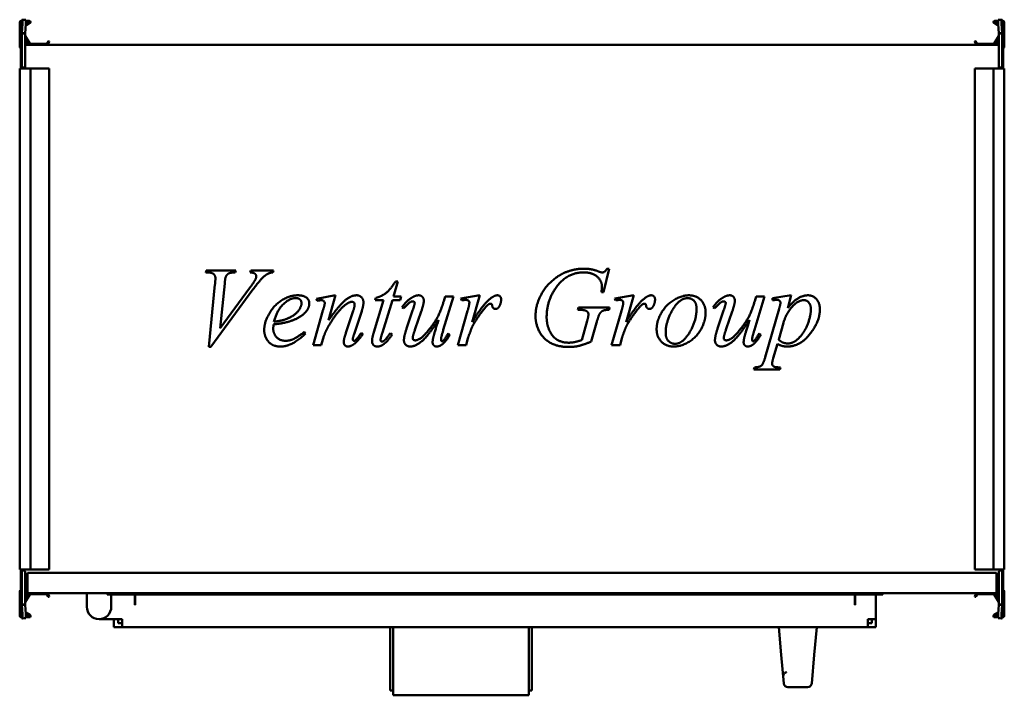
# Model space of a CAD drawing. Header units: millimetres. Extents: x 478 to 1202, y 346 to 842.
import ezdxf

# ---------------------------------------------------------------- set-up
doc = ezdxf.new("R2010")
doc.units = ezdxf.units.MM
doc.header["$LTSCALE"] = 4
doc.layers.add('Widoczne (ISO)', color=7, linetype='Continuous', lineweight=50)

msp = doc.modelspace()

# ---------------------------------------------------------------- linework, layer by layer
at = {"layer": 'Widoczne (ISO)'}
for p, q in [((478.2, 822.46), (478.2, 840.26)), ((479, 828.66), (479, 840.66)), ((479, 840.66), (479.3, 840.66)), ((479.8, 840.66), (479.3, 840.66)), ((479.4, 841.46), (479.8, 841.46)), ((479.8, 832.08), (479.8, 842.16)), ((479.81, 842.24), (480.24, 842.23)), ((480.24, 842.23), (482.73, 842.08)), ((481.42, 842.16), (482.3, 842.16)), ((485.7, 839.59), (482.65, 837.83)), ((482.71, 838.79), (485.3, 840.28)), ((482.8, 841.46), (485.2, 841.46)), ((485.2, 840.66), (482.8, 840.66)), ((1194.3, 839.59), (1197.35, 837.83)), ((1197.29, 838.79), (1194.7, 840.28)), ((1197.2, 841.46), (1194.8, 841.46)), ((1194.8, 840.66), (1197.2, 840.66)), ((1199.76, 842.23), (1197.27, 842.08)), ((1197.7, 842.16), (1198.58, 842.16)), ((1199.76, 842.23), (1200.19, 842.24)), ((1200.2, 842.16), (1200.2, 832.08)), ((1200.6, 841.46), (1200.2, 841.46)), ((1200.7, 840.66), (1200.2, 840.66)), ((1201, 840.66), (1200.7, 840.66)), ((1201, 840.66), (1201, 828.66)), ((1201.8, 822.46), (1201.8, 840.26)), ((480.24, 839.23), (479.81, 832.32)), ((479.81, 832.32), (481.2, 832.23)), ((481.2, 832.23), (482.3, 832.16)), ((482.3, 832.16), (482.73, 839.08)), ((1197.27, 839.08), (1197.7, 832.16)), ((1197.7, 832.16), (1198.8, 832.23)), ((1198.8, 832.23), (1200.19, 832.32)), ((1200.19, 832.32), (1199.76, 839.23)), ((479, 828.16), (479, 828.66)), ((479, 825.1), (479, 828.16)), ((479, 828.16), (479.3, 828.16)), ((479.06, 825.08), (479, 825.1)), ((479.06, 825.04), (479.06, 825.05)), ((479.72, 827.92), (479.8, 828.15)), ((479.8, 832.08), (479.8, 807.86)), ((481.2, 832.08), (479.8, 832.08)), ((482.3, 832.08), (481.2, 832.08)), ((482.3, 807.87), (482.3, 832.08)), ((484.9, 824.26), (482.3, 828.76)), ((482.3, 825.66), (483.4, 825.66)), ((482.33, 830.32), (485.59, 824.66)), ((498.24, 824.66), (499.18, 826.28)), ((499.87, 825.88), (498.93, 824.26)), ((499.45, 826.36), (499.8, 826.16)), ((1180.13, 825.88), (1181.07, 824.26)), ((1180.55, 826.36), (1180.2, 826.16)), ((1181.76, 824.66), (1180.82, 826.28)), ((1197.67, 830.32), (1194.41, 824.66)), ((1195.1, 824.26), (1197.7, 828.76)), ((1197.7, 825.66), (1196.6, 825.66)), ((1198.8, 832.08), (1197.7, 832.08)), ((1197.7, 832.08), (1197.7, 807.87)), ((1200.2, 832.08), (1198.8, 832.08)), ((1200.2, 807.86), (1200.2, 832.08)), ((1200.28, 827.92), (1200.2, 828.15)), ((1201, 828.16), (1200.7, 828.16)), ((1201, 825.1), (1200.94, 825.08)), ((1200.94, 825.05), (1200.94, 825.04)), ((1201, 828.66), (1201, 828.16)), ((1201, 828.16), (1201, 825.1)), ((479, 823.86), (479, 823.76)), ((479.07, 823.76), (479, 823.76)), ((479, 823.76), (479, 820.76)), ((479, 807.66), (479, 820.76)), ((479.06, 807.86), (479.06, 820.66)), ((483.4, 824.06), (482.3, 824.06)), ((1197.7, 823.76), (482.3, 823.76)), ((485.77, 824.56), (498.06, 824.56)), ((1194.23, 824.56), (1181.94, 824.56)), ((1196.6, 824.06), (1197.7, 824.06)), ((1200.29, 824.06), (1200.29, 824.06)), ((1201, 823.76), (1200.93, 823.76)), ((1200.94, 820.66), (1200.94, 807.86)), ((1201, 823.86), (1201, 823.76)), ((1201, 820.76), (1201, 823.76)), ((1201, 820.76), (1201, 807.66)), ((478.2, 806.26), (479.4, 806.26)), ((478.2, 806.26), (478.2, 438.26)), ((479, 807.16), (479, 807.66)), ((479, 807.66), (479.3, 807.66)), ((479, 807.16), (479, 806.26)), ((479, 807.16), (479.3, 807.16)), ((479.8, 807.66), (479.3, 807.66)), ((485.2, 806.26), (479.4, 806.26)), ((479.8, 807.16), (479.8, 807.86)), ((479.8, 807.16), (481.5, 807.16)), ((481.5, 807.17), (481.5, 807.16)), ((481.5, 807.17), (481.6, 807.17)), ((481.5, 806.26), (481.5, 807.16)), ((485.2, 806.26), (486.2, 806.26)), ((497.78, 806.26), (486.2, 806.26)), ((486.2, 806.26), (486.2, 438.26)), ((497.95, 806.26), (497.78, 806.26)), ((499.18, 806.26), (497.95, 806.26)), ((499.18, 806.26), (499.45, 806.26)), ((499.8, 806.26), (499.45, 806.26)), ((499.8, 806.26), (499.9, 806.26)), ((499.9, 806.26), (499.9, 438.26)), ((1180.1, 806.26), (1180.2, 806.26)), ((1180.1, 438.26), (1180.1, 806.26)), ((1180.55, 806.26), (1180.2, 806.26)), ((1180.55, 806.26), (1180.82, 806.26)), ((1182.05, 806.26), (1180.82, 806.26)), ((1182.22, 806.26), (1182.05, 806.26)), ((1193.8, 806.26), (1182.22, 806.26)), ((1193.8, 806.26), (1194.8, 806.26)), ((1193.8, 438.26), (1193.8, 806.26)), ((1200.6, 806.26), (1194.8, 806.26)), ((1198.4, 807.17), (1198.5, 807.17)), ((1198.5, 807.16), (1198.5, 807.17)), ((1198.5, 807.16), (1198.5, 806.26)), ((1198.5, 807.16), (1200.2, 807.16)), ((1200.2, 807.86), (1200.2, 807.16)), ((1200.7, 807.66), (1200.2, 807.66)), ((1200.6, 806.26), (1201.8, 806.26)), ((1201, 807.66), (1200.7, 807.66)), ((1201, 807.16), (1200.7, 807.16)), ((1201, 807.66), (1201, 807.16)), ((1201, 806.26), (1201, 807.16)), ((1201.8, 438.26), (1201.8, 806.26)), ((911.29, 659.26), (907.2, 641.92)), ((909.81, 659.26), (911.29, 659.26)), ((614.94, 656.52), (615.35, 658)), ((616.43, 656.52), (614.94, 656.52)), ((615.35, 658), (637.1, 658)), ((637.1, 658), (636.65, 656.52)), ((647.66, 656.52), (648.15, 658)), ((648.15, 658), (664.64, 658)), ((664.64, 658), (664.24, 656.52)), ((617.19, 601.74), (621.73, 647.53)), ((628.87, 648.34), (625.59, 615.54)), ((625.59, 615.54), (647.07, 644.84)), ((756.22, 649.82), (752.94, 638.77)), ((754.42, 649.82), (756.22, 649.82)), ((649.63, 643.85), (618.67, 601.74)), ((696.41, 637.2), (710.39, 639.71)), ((696.77, 635.71), (696.41, 637.2)), ((710.39, 639.71), (705.13, 621.43)), ((739.41, 636.16), (739.82, 637.78)), ((752.94, 638.77), (758.56, 638.77)), ((758.56, 638.77), (757.88, 636.16)), ((796.93, 638.77), (789.52, 614.24)), ((789.83, 635.4), (790.77, 638.77)), ((790.77, 638.77), (796.93, 638.77)), ((802.5, 637.47), (816.39, 639.71)), ((803.04, 635.98), (802.5, 637.47)), ((816.39, 639.71), (810.73, 619.99)), ((907.2, 641.92), (905.72, 641.92)), ((915.6, 637.47), (929.49, 639.71)), ((916.14, 635.98), (915.6, 637.47)), ((929.49, 639.71), (923.83, 619.99)), ((1025.51, 638.77), (1018.1, 614.24)), ((1018.41, 635.4), (1019.36, 638.77)), ((1019.36, 638.77), (1025.51, 638.77)), ((1031.44, 637.65), (1045.28, 639.71)), ((1031.44, 636.07), (1031.44, 637.65)), ((1045.28, 639.71), (1042.59, 630.37)), ((698.25, 635.94), (696.77, 635.71)), ((738.52, 612.71), (745.61, 636.16)), ((745.61, 636.16), (739.41, 636.16)), ((752.13, 636.16), (744.76, 612.3)), ((757.88, 636.16), (752.13, 636.16)), ((760.53, 630.14), (759.27, 631.04)), ((888.46, 629.06), (888.91, 630.64)), ((888.91, 630.64), (911.74, 630.64)), ((911.74, 630.64), (911.33, 629.06)), ((989.12, 630.14), (987.86, 631.04)), ((1026.1, 594.33), (1036.34, 629.87)), ((693.76, 603), (701.08, 628.44)), ((717.94, 612.08), (723.33, 628.39)), ((729.53, 627.99), (723.91, 611.05)), ((762.73, 615.94), (766.96, 628.48)), ((773.29, 627.9), (768.85, 614.96)), ((800.12, 603), (807.35, 628.21)), ((889.59, 629.06), (888.46, 629.06)), ((913.22, 603), (920.46, 628.21)), ((991.32, 615.94), (995.54, 628.48)), ((1001.88, 627.9), (997.43, 614.96)), ((891.29, 606.82), (895.29, 620.98)), ((902.12, 619.58), (898.08, 605.7)), ((1039.44, 619.4), (1035.98, 607.27)), ((687.38, 612.75), (688.19, 611.58)), ((701.8, 609.7), (699.83, 603)), ((729.03, 611.85), (730.29, 611.09)), ((750.65, 611.99), (752, 611)), ((792.98, 611.54), (794.19, 610.6)), ((807.62, 608.12), (806.32, 603)), ((920.73, 608.12), (919.42, 603)), ((1021.56, 611.54), (1022.77, 610.6)), ((618.67, 601.74), (617.19, 601.74)), ((699.83, 603), (693.76, 603)), ((806.32, 603), (800.12, 603)), ((919.42, 603), (913.22, 603)), ((1035.04, 604.04), (1032.03, 593.57)), ((1017.83, 585.25), (1018.23, 586.74)), ((1037.33, 586.74), (1036.93, 585.25)), ((1036.93, 585.25), (1017.83, 585.25)), ((479.4, 438.26), (478.2, 438.26)), ((479, 438.26), (479, 437.36)), ((479, 436.86), (479, 437.36)), ((479, 437.36), (479.3, 437.36)), ((479, 423.76), (479, 436.86)), ((479, 436.86), (479.3, 436.86)), ((479.06, 423.86), (479.06, 436.66)), ((479.3, 436.86), (479.8, 436.86)), ((479.4, 438.26), (485.2, 438.26)), ((479.8, 436.66), (479.8, 437.36)), ((481.5, 437.36), (479.8, 437.36)), ((479.8, 436.66), (479.8, 412.43)), ((481.5, 437.36), (481.5, 438.26)), ((481.5, 437.36), (481.5, 437.35)), ((481.6, 437.35), (481.5, 437.35)), ((482.3, 412.43), (482.3, 436.65)), ((484, 435.76), (1196, 435.76)), ((484, 435.76), (484, 420.76)), ((486.2, 438.26), (485.2, 438.26)), ((486.2, 438.26), (497.78, 438.26)), ((497.78, 438.26), (497.95, 438.26)), ((497.95, 438.26), (499.18, 438.26)), ((499.45, 438.26), (499.18, 438.26)), ((499.45, 438.26), (499.8, 438.26)), ((499.9, 438.26), (499.8, 438.26)), ((1180.2, 438.26), (1180.1, 438.26)), ((1180.2, 438.26), (1180.55, 438.26)), ((1180.82, 438.26), (1180.55, 438.26)), ((1180.82, 438.26), (1182.05, 438.26)), ((1182.05, 438.26), (1182.22, 438.26)), ((1182.22, 438.26), (1193.8, 438.26)), ((1194.8, 438.26), (1193.8, 438.26)), ((1194.8, 438.26), (1200.6, 438.26)), ((1196, 420.76), (1196, 435.76)), ((1197.7, 436.65), (1197.7, 412.43)), ((1198.5, 437.35), (1198.4, 437.35)), ((1198.5, 438.26), (1198.5, 437.36)), ((1198.5, 437.35), (1198.5, 437.36)), ((1200.2, 437.36), (1198.5, 437.36)), ((1200.2, 437.36), (1200.2, 436.66)), ((1200.2, 436.86), (1200.7, 436.86)), ((1200.2, 412.43), (1200.2, 436.66)), ((1201.8, 438.26), (1200.6, 438.26)), ((1201, 437.36), (1200.7, 437.36)), ((1201, 436.86), (1200.7, 436.86)), ((1200.94, 436.66), (1200.94, 423.86)), ((1201, 437.36), (1201, 438.26)), ((1201, 437.36), (1201, 436.86)), ((1201, 436.86), (1201, 423.76)), ((478.2, 422.06), (478.2, 404.26)), ((479.06, 423.76), (479, 423.76)), ((479, 422.26), (479.07, 422.26)), ((479, 422.26), (479, 420.76)), ((479.07, 420.76), (479, 420.76)), ((479, 420.66), (479, 420.76)), ((479.71, 420.76), (479.71, 420.76)), ((479.71, 420.46), (479.71, 420.46)), ((484, 423.76), (482.3, 423.76)), ((484, 423.06), (482.3, 423.06)), ((482.3, 422.26), (484, 422.26)), ((484, 420.76), (482.3, 420.76)), ((483.4, 420.46), (482.3, 420.46)), ((484.9, 420.26), (482.3, 415.75)), ((482.33, 414.2), (485.59, 419.86)), ((484, 420.76), (1196, 420.76)), ((485.77, 419.96), (498.06, 419.96)), ((498.24, 419.86), (499.18, 418.23)), ((499.87, 418.63), (498.93, 420.26)), ((527.5, 419.26), (527.5, 420.76)), ((542.5, 420.76), (542.5, 419.76)), ((542.5, 419.76), (1112.5, 419.76)), ((545.5, 419.76), (545.5, 419.26)), ((562.7, 412.26), (562.7, 419.76)), ((563, 413.76), (563, 419.76)), ((1092, 419.76), (1092, 413.76)), ((1092.3, 419.76), (1092.3, 412.26)), ((1107.5, 401.76), (1107.5, 419.76)), ((1112.5, 420.76), (1112.5, 419.76)), ((1180.13, 418.63), (1181.07, 420.26)), ((1181.76, 419.86), (1180.82, 418.23)), ((1194.23, 419.96), (1181.94, 419.96)), ((1197.67, 414.2), (1194.41, 419.86)), ((1195.1, 420.26), (1197.7, 415.75)), ((1197.7, 423.76), (1196, 423.76)), ((1196, 423.06), (1197.7, 423.06)), ((1196, 422.26), (1197.7, 422.26)), ((1197.7, 420.76), (1196, 420.76)), ((1196.6, 420.46), (1197.7, 420.46)), ((1200.28, 422.26), (1200.28, 422.26)), ((1200.93, 422.26), (1201, 422.26)), ((1201, 420.76), (1200.93, 420.76)), ((1201, 423.76), (1200.94, 423.76)), ((1201, 420.76), (1201, 422.26)), ((1201, 420.66), (1201, 420.76)), ((1201.8, 422.06), (1201.8, 404.26)), ((479, 419.42), (479.06, 419.44)), ((479, 416.36), (479, 419.42)), ((479, 415.86), (479, 416.36)), ((479, 416.36), (479.3, 416.36)), ((479, 403.86), (479, 415.86)), ((479.06, 419.47), (479.06, 419.47)), ((479.72, 416.59), (479.8, 416.37)), ((482.3, 418.86), (483.4, 418.86)), ((499.45, 418.16), (499.8, 418.36)), ((527.5, 410.76), (527.5, 419.26)), ((545.5, 419.26), (545.5, 410.76)), ((563, 413.76), (563, 412.26)), ((1092, 412.26), (1092, 413.76)), ((1180.55, 418.16), (1180.2, 418.36)), ((1197.7, 418.86), (1196.6, 418.86)), ((1200.28, 416.59), (1200.2, 416.37)), ((1201, 416.36), (1200.7, 416.36)), ((1200.94, 419.47), (1200.94, 419.47)), ((1200.94, 419.44), (1201, 419.42)), ((1201, 419.42), (1201, 416.36)), ((1201, 416.36), (1201, 415.86)), ((1201, 415.86), (1201, 403.86)), ((479.8, 402.36), (479.8, 412.43)), ((479.8, 412.43), (481.2, 412.43)), ((481.2, 412.28), (479.81, 412.2)), ((479.81, 412.2), (480.24, 405.28)), ((481.2, 412.43), (482.3, 412.43)), ((482.3, 412.35), (481.2, 412.28)), ((482.73, 405.44), (482.3, 412.35)), ((485.7, 404.92), (482.65, 406.68)), ((482.71, 405.73), (485.3, 404.23)), ((563, 412.26), (562.7, 412.26)), ((1092.3, 412.26), (1092, 412.26)), ((1194.3, 404.92), (1197.35, 406.68)), ((1197.29, 405.73), (1194.7, 404.23)), ((1197.7, 412.35), (1197.27, 405.44)), ((1197.7, 412.43), (1198.8, 412.43)), ((1198.8, 412.28), (1197.7, 412.35)), ((1198.8, 412.43), (1200.2, 412.43)), ((1200.19, 412.2), (1198.8, 412.28)), ((1199.76, 405.28), (1200.19, 412.2)), ((1200.2, 412.43), (1200.2, 402.36)), ((479, 403.86), (479.3, 403.86)), ((479.3, 403.86), (479.8, 403.86)), ((479.4, 403.06), (479.8, 403.06)), ((480.24, 402.28), (479.81, 402.27)), ((480.24, 402.28), (482.73, 402.44)), ((482.3, 402.36), (481.42, 402.36)), ((485.2, 403.86), (482.8, 403.86)), ((482.8, 403.06), (485.2, 403.06)), ((553.5, 401.76), (536.5, 401.76)), ((547.5, 395.76), (547.5, 401.76)), ((550.5, 401.76), (550.5, 398.76)), ((553.5, 398.76), (550.5, 398.76)), ((553.5, 401.76), (553.5, 395.76)), ((1101.5, 395.76), (1101.5, 401.76)), ((1101.5, 401.76), (1107.5, 401.76)), ((1101.5, 398.76), (1104.5, 398.76)), ((1104.5, 398.76), (1104.5, 401.76)), ((1107.5, 401.76), (1107.5, 395.76)), ((1194.8, 403.86), (1197.2, 403.86)), ((1197.2, 403.06), (1194.8, 403.06)), ((1199.76, 402.28), (1197.27, 402.44)), ((1198.58, 402.36), (1197.7, 402.36)), ((1200.19, 402.27), (1199.76, 402.28)), ((1200.2, 403.86), (1200.7, 403.86)), ((1200.6, 403.06), (1200.2, 403.06)), ((1201, 403.86), (1200.7, 403.86)), ((553.5, 395.76), (547.5, 395.76)), ((553.5, 395.76), (1101.5, 395.76)), ((750.5, 349.26), (750.5, 395.76)), ((752.7, 395.76), (752.7, 345.76)), ((852.3, 395.76), (852.3, 345.76)), ((854.5, 349.26), (854.5, 395.76)), ((1036, 395.76), (1037.84, 375.55)), ((1062.16, 375.55), (1064, 395.76)), ((1101.5, 395.76), (1107.5, 395.76)), ((1039.75, 354.49), (1037.84, 375.55)), ((1062.16, 375.55), (1060.25, 354.49)), ((1039.3, 359.49), (1039.2, 360.61)), ((750.5, 349.26), (752.7, 349.26)), ((852.3, 349.26), (854.5, 349.26)), ((1057.26, 351.76), (1042.74, 351.76)), ((752.7, 345.76), (852.3, 345.76))]:
    msp.add_line(p, q, dxfattribs=at)
for centre, radius, start, end in [((479.4, 840.26), 1.2, 90, 180), ((485.2, 840.46), 1, 300, 90), ((485.2, 840.46), 0.2, 300, 90), ((1194.8, 840.46), 1, 90, 240), ((1194.8, 840.46), 0.2, 90, 240), ((1200.6, 840.26), 1.2, 0, 90), ((491, 823.82), 12, 160, 174.13746), ((479.3, 828.66), 0.5, 270, 0), ((482.5, 830.42), 0.2, 180, 210), ((483.4, 824.86), 0.8, 270, 90), ((499.35, 826.18), 0.2, 60, 150), ((499.7, 825.98), 0.2, 330, 60), ((1180.3, 825.98), 0.2, 120, 210), ((1180.65, 826.18), 0.2, 30, 120), ((1196.6, 824.86), 0.8, 90, 270), ((1197.5, 830.42), 0.2, 330, 0), ((1200.7, 828.66), 0.5, 180, 270), ((1189, 823.82), 12, 5.86254, 20), ((479.2, 822.46), 1, 180, 258.46304), ((479.2, 823.86), 0.2, 128.82923, 180), ((485.77, 824.76), 1, 210, 270), ((485.77, 824.76), 0.2, 210, 270), ((498.06, 824.76), 0.2, 270, 330), ((498.06, 824.76), 1, 270, 330), ((1181.94, 824.76), 1, 210, 270), ((1181.94, 824.76), 0.2, 210, 270), ((1194.23, 824.76), 0.2, 270, 330), ((1194.23, 824.76), 1, 270, 330), ((1200.8, 823.86), 0.2, 0, 51.14452), ((1200.8, 822.46), 1, 281.53696, 0), ((479.3, 807.66), 0.5, 270, 0), ((481.6, 807.87), 0.7, 359.18146, 0), ((1198.4, 807.87), 0.7, 180, 180.81854), ((1200.7, 807.66), 0.5, 180, 270), ((479.3, 436.86), 0.5, 0, 90), ((481.6, 436.65), 0.7, 0, 0.81854), ((1198.4, 436.65), 0.7, 179.18146, 180), ((1200.7, 436.86), 0.5, 90, 180), ((479.2, 422.06), 1, 97.86944, 180), ((479.2, 420.66), 0.2, 180, 231.14452), ((483.4, 419.66), 0.8, 270, 90), ((485.77, 419.76), 1, 90, 150), ((485.77, 419.76), 0.2, 90, 150), ((498.06, 419.76), 1, 30, 90), ((498.06, 419.76), 0.2, 30, 90), ((1181.94, 419.76), 1, 90, 150), ((1181.94, 419.76), 0.2, 90, 150), ((1194.23, 419.76), 1, 30, 90), ((1194.23, 419.76), 0.2, 30, 90), ((1196.6, 419.66), 0.8, 90, 270), ((1200.8, 420.66), 0.2, 308.82923, 0), ((1200.8, 422.06), 1, 0, 82.13121), ((491, 420.69), 12, 185.86254, 200), ((479.3, 415.86), 0.5, 0, 90), ((482.5, 414.1), 0.2, 150, 180), ((499.35, 418.33), 0.2, 210, 300), ((499.7, 418.53), 0.2, 300, 30), ((1180.3, 418.53), 0.2, 150, 240), ((1180.65, 418.33), 0.2, 240, 330), ((1197.5, 414.1), 0.2, 0, 30), ((1200.7, 415.86), 0.5, 90, 180), ((1189, 420.69), 12, 340, 354.13746), ((536.5, 410.76), 9, 180, 0), ((479.4, 404.26), 1.2, 180, 270), ((485.2, 404.06), 1, 270, 60), ((485.2, 404.06), 0.2, 270, 60), ((1194.8, 404.06), 1, 120, 270), ((1194.8, 404.06), 0.2, 120, 270), ((1200.6, 404.26), 1.2, 270, 0), ((1042.74, 354.76), 3, 185.19443, 270), ((1057.26, 354.76), 3, 270, 354.80557)]:
    msp.add_arc(centre, radius, start, end, dxfattribs=at)
for centre, major_axis, start_param, end_param in [((480.05, 839.24), (0.19, 2.99), 4.714295, 6.285092), ((482.54, 839.08), (0.19, 2.99), 4.714295, 6.283185), ((1197.46, 839.08), (-0.19, 2.99), 0, 1.56889), ((1199.95, 839.24), (-0.19, 2.99), 6.281279, 7.852075), ((480.05, 405.28), (0.19, -2.99), 6.281279, 7.852075), ((482.54, 405.43), (0.19, -2.99), 0, 1.56889), ((1197.46, 405.43), (-0.19, -2.99), 4.714295, 6.283185), ((1199.95, 405.28), (-0.19, -2.99), 4.714295, 6.285092)]:
    msp.add_ellipse(centre, major_axis=major_axis, ratio=0.061628, start_param=start_param, end_param=end_param, dxfattribs=at)
for points, knots in [([(479.81, 842.24), (479.81, 842.23), (479.8, 842.21), (479.8, 842.19), (479.8, 842.17), (479.8, 842.16)], [0, 0, 0, 0, 0.01249515, 0.01249515, 0.0249903, 0.0249903, 0.0249903, 0.0249903]), ([(482.3, 842.16), (482.3, 842.15), (482.3, 842.15), (482.3, 842.15), (482.3, 842.14), (482.3, 842.14), (482.3, 842.14), (482.3, 842.13), (482.3, 842.13), (482.3, 842.13), (482.3, 842.12), (482.3, 842.12), (482.3, 842.12), (482.3, 842.11), (482.3, 842.11), (482.3, 842.11), (482.3, 842.11), (482.3, 842.1), (482.3, 842.1)], [0, 0, 0, 0, 0.001501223, 0.001501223, 0.001501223, 0.00300249, 0.00300249, 0.00300249, 0.004503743, 0.004503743, 0.004503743, 0.006004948, 0.006004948, 0.006004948, 0.007506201, 0.007506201, 0.007506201, 0.00845921, 0.00845921, 0.00845921, 0.00845921]), ([(1197.7, 842.1), (1197.7, 842.1), (1197.7, 842.11), (1197.7, 842.11), (1197.7, 842.11), (1197.7, 842.11), (1197.7, 842.12), (1197.7, 842.12), (1197.7, 842.12), (1197.7, 842.13), (1197.7, 842.13), (1197.7, 842.13), (1197.7, 842.14), (1197.7, 842.14), (1197.7, 842.14), (1197.7, 842.15), (1197.7, 842.15), (1197.7, 842.15), (1197.7, 842.16)], [0.002049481, 0.002049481, 0.002049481, 0.002049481, 0.00300249, 0.00300249, 0.00300249, 0.004503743, 0.004503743, 0.004503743, 0.006004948, 0.006004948, 0.006004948, 0.007506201, 0.007506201, 0.007506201, 0.009007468, 0.009007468, 0.009007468, 0.010508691, 0.010508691, 0.010508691, 0.010508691]), ([(1200.2, 842.16), (1200.2, 842.17), (1200.2, 842.19), (1200.2, 842.21), (1200.19, 842.23), (1200.19, 842.24)], [0, 0, 0, 0, 0.01249515, 0.01249515, 0.0249903, 0.0249903, 0.0249903, 0.0249903]), ([(479.8, 832.08), (479.8, 832.12), (479.8, 832.16), (479.8, 832.24), (479.81, 832.28), (479.81, 832.32)], [0, 0, 0, 0, 0.01249515, 0.01249515, 0.0249903, 0.0249903, 0.0249903, 0.0249903]), ([(482.3, 832.16), (482.3, 832.16), (482.3, 832.16), (482.3, 832.15), (482.3, 832.15), (482.3, 832.14), (482.3, 832.14), (482.3, 832.14), (482.3, 832.13), (482.3, 832.13), (482.3, 832.12), (482.3, 832.12), (482.3, 832.12), (482.3, 832.11), (482.3, 832.11), (482.3, 832.11), (482.3, 832.1), (482.3, 832.1), (482.3, 832.09), (482.3, 832.09), (482.3, 832.09), (482.3, 832.08)], [0, 0, 0, 0, 0.00150122, 0.00150122, 0.00150122, 0.00300249, 0.00300249, 0.00300249, 0.00450374, 0.00450374, 0.00450374, 0.00600495, 0.00600495, 0.00600495, 0.0075062, 0.0075062, 0.0075062, 0.00900747, 0.00900747, 0.00900747, 0.01050869, 0.01050869, 0.01050869, 0.01050869]), ([(1197.7, 832.08), (1197.7, 832.09), (1197.7, 832.09), (1197.7, 832.09), (1197.7, 832.1), (1197.7, 832.1), (1197.7, 832.11), (1197.7, 832.11), (1197.7, 832.11), (1197.7, 832.12), (1197.7, 832.12), (1197.7, 832.12), (1197.7, 832.13), (1197.7, 832.13), (1197.7, 832.14), (1197.7, 832.14), (1197.7, 832.14), (1197.7, 832.15), (1197.7, 832.15), (1197.7, 832.16), (1197.7, 832.16), (1197.7, 832.16)], [0, 0, 0, 0, 0.00150122, 0.00150122, 0.00150122, 0.00300249, 0.00300249, 0.00300249, 0.00450374, 0.00450374, 0.00450374, 0.00600495, 0.00600495, 0.00600495, 0.0075062, 0.0075062, 0.0075062, 0.00900747, 0.00900747, 0.00900747, 0.01050869, 0.01050869, 0.01050869, 0.01050869]), ([(1200.19, 832.32), (1200.19, 832.28), (1200.2, 832.24), (1200.2, 832.16), (1200.2, 832.12), (1200.2, 832.08)], [0, 0, 0, 0, 0.01249515, 0.01249515, 0.0249903, 0.0249903, 0.0249903, 0.0249903]), ([(479.06, 825.04), (479.06, 825.04), (479.06, 825.04), (479.06, 825.04), (479.06, 825.04), (479.06, 825.04)], [0.00000127, 0.00000127, 0.00000127, 0.00000127, 0.0077936, 0.0077936, 0.01558592, 0.01558592, 0.01558592, 0.01558592]), ([(479.06, 825.04), (479.07, 825.02), (479.07, 824.92), (479.07, 824.54), (479.07, 824.26), (479.07, 823.55), (479.07, 823.13), (479.07, 822.24), (479.07, 821.78), (479.06, 821.31)], [0.0000002, 0.0000002, 0.0000002, 0.0000002, 0.138614, 0.138614, 0.2902546, 0.2902546, 0.4411619, 0.4411619, 0.5810662, 0.5810662, 0.5810662, 0.5810662]), ([(1200.94, 821.31), (1200.93, 821.77), (1200.93, 822.23), (1200.93, 823.12), (1200.93, 823.54), (1200.93, 824.26), (1200.93, 824.54), (1200.93, 824.92), (1200.93, 825.02), (1200.94, 825.04)], [0.0000002, 0.0000002, 0.0000002, 0.0000002, 0.138614, 0.138614, 0.2902546, 0.2902546, 0.4411619, 0.4411619, 0.5810662, 0.5810662, 0.5810662, 0.5810662]), ([(1200.94, 825.04), (1200.94, 825.04), (1200.94, 825.04), (1200.94, 825.04), (1200.94, 825.04), (1200.94, 825.04)], [-0.01558465, -0.01558465, -0.01558465, -0.01558465, -0.00779233, -0.00779233, 0, 0, 0, 0]), ([(479.06, 821.16), (479.06, 821.18), (479.06, 821.21), (479.06, 821.26), (479.06, 821.29), (479.06, 821.31)], [-0.01558465, -0.01558465, -0.01558465, -0.01558465, -0.00779233, -0.00779233, 0, 0, 0, 0]), ([(479.06, 820.66), (479.06, 820.74), (479.06, 820.82), (479.06, 820.99), (479.06, 821.07), (479.06, 821.16)], [0, 0, 0, 0, 0.02497584, 0.02497584, 0.04995141, 0.04995141, 0.04995141, 0.04995141]), ([(1200.94, 821.16), (1200.94, 821.18), (1200.94, 821.21), (1200.94, 821.26), (1200.94, 821.29), (1200.94, 821.31)], [0.00000127, 0.00000127, 0.00000127, 0.00000127, 0.0077936, 0.0077936, 0.01558592, 0.01558592, 0.01558592, 0.01558592]), ([(1200.94, 821.16), (1200.94, 821.07), (1200.94, 820.99), (1200.94, 820.82), (1200.94, 820.74), (1200.94, 820.66)], [0.00000127, 0.00000127, 0.00000127, 0.00000127, 0.02497637, 0.02497637, 0.04995171, 0.04995171, 0.04995171, 0.04995171]), ([(481.6, 807.17), (481.62, 807.17), (481.63, 807.17), (481.66, 807.17), (481.67, 807.17), (481.71, 807.17), (481.73, 807.18), (481.8, 807.19), (481.85, 807.21), (481.98, 807.27), (482.08, 807.34), (482.2, 807.49), (482.24, 807.57), (482.28, 807.69), (482.29, 807.74), (482.3, 807.81), (482.3, 807.83), (482.3, 807.86)], [0.5164602, 0.5164602, 0.5164602, 0.5164602, 0.521665, 0.521665, 0.5268699, 0.5268699, 0.5372796, 0.5372796, 0.558099, 0.558099, 0.5997379, 0.5997379, 0.6260553, 0.6260553, 0.6392139, 0.6392139, 0.6464865, 0.6464865, 0.6464865, 0.6464865]), ([(1197.7, 807.86), (1197.7, 807.83), (1197.7, 807.81), (1197.71, 807.74), (1197.72, 807.69), (1197.76, 807.57), (1197.8, 807.49), (1197.92, 807.34), (1198.02, 807.27), (1198.15, 807.21), (1198.2, 807.19), (1198.27, 807.18), (1198.29, 807.17), (1198.33, 807.17), (1198.34, 807.17), (1198.37, 807.17), (1198.38, 807.17), (1198.4, 807.17)], [0.902894, 0.902894, 0.902894, 0.902894, 0.9101665, 0.9101665, 0.9233252, 0.9233252, 0.9496425, 0.9496425, 0.9912814, 0.9912814, 1.0121009, 1.0121009, 1.0225106, 1.0225106, 1.0277154, 1.0277154, 1.0329203, 1.0329203, 1.0329203, 1.0329203]), ([(482.3, 436.66), (482.3, 436.68), (482.3, 436.71), (482.29, 436.78), (482.28, 436.82), (482.24, 436.94), (482.2, 437.02), (482.08, 437.17), (481.98, 437.24), (481.85, 437.3), (481.8, 437.32), (481.73, 437.33), (481.71, 437.34), (481.67, 437.34), (481.66, 437.34), (481.63, 437.35), (481.62, 437.35), (481.6, 437.35)], [0.902894, 0.902894, 0.902894, 0.902894, 0.9101665, 0.9101665, 0.9233252, 0.9233252, 0.9496425, 0.9496425, 0.9912814, 0.9912814, 1.0121009, 1.0121009, 1.0225106, 1.0225106, 1.0277154, 1.0277154, 1.0329203, 1.0329203, 1.0329203, 1.0329203]), ([(1198.4, 437.35), (1198.38, 437.35), (1198.37, 437.35), (1198.34, 437.34), (1198.33, 437.34), (1198.29, 437.34), (1198.27, 437.33), (1198.2, 437.32), (1198.15, 437.3), (1198.02, 437.24), (1197.92, 437.17), (1197.8, 437.02), (1197.76, 436.94), (1197.72, 436.82), (1197.71, 436.78), (1197.7, 436.71), (1197.7, 436.68), (1197.7, 436.66)], [0.5164602, 0.5164602, 0.5164602, 0.5164602, 0.521665, 0.521665, 0.5268699, 0.5268699, 0.5372796, 0.5372796, 0.558099, 0.558099, 0.5997379, 0.5997379, 0.6260553, 0.6260553, 0.6392139, 0.6392139, 0.6464865, 0.6464865, 0.6464865, 0.6464865]), ([(479.06, 423.36), (479.06, 423.44), (479.06, 423.52), (479.06, 423.69), (479.06, 423.77), (479.06, 423.86)], [0.00000127, 0.00000127, 0.00000127, 0.00000127, 0.02497637, 0.02497637, 0.04995171, 0.04995171, 0.04995171, 0.04995171]), ([(479.06, 423.36), (479.06, 423.33), (479.06, 423.3), (479.06, 423.25), (479.06, 423.23), (479.06, 423.2)], [0.00000127, 0.00000127, 0.00000127, 0.00000127, 0.0077936, 0.0077936, 0.01558592, 0.01558592, 0.01558592, 0.01558592]), ([(479.06, 423.2), (479.07, 422.74), (479.07, 422.28), (479.07, 421.39), (479.07, 420.97), (479.07, 420.26), (479.07, 419.97), (479.07, 419.6), (479.07, 419.49), (479.06, 419.47)], [0.0000002, 0.0000002, 0.0000002, 0.0000002, 0.138614, 0.138614, 0.2902546, 0.2902546, 0.4411619, 0.4411619, 0.5810662, 0.5810662, 0.5810662, 0.5810662]), ([(1200.94, 419.47), (1200.93, 419.49), (1200.93, 419.59), (1200.93, 419.97), (1200.93, 420.25), (1200.93, 420.97), (1200.93, 421.39), (1200.93, 422.28), (1200.93, 422.74), (1200.94, 423.2)], [0.0000002, 0.0000002, 0.0000002, 0.0000002, 0.138614, 0.138614, 0.2902546, 0.2902546, 0.4411619, 0.4411619, 0.5810662, 0.5810662, 0.5810662, 0.5810662]), ([(1200.94, 423.86), (1200.94, 423.77), (1200.94, 423.69), (1200.94, 423.52), (1200.94, 423.44), (1200.94, 423.36)], [0, 0, 0, 0, 0.02497584, 0.02497584, 0.04995141, 0.04995141, 0.04995141, 0.04995141]), ([(1200.94, 423.36), (1200.94, 423.33), (1200.94, 423.3), (1200.94, 423.25), (1200.94, 423.23), (1200.94, 423.2)], [-0.01558465, -0.01558465, -0.01558465, -0.01558465, -0.00779233, -0.00779233, 0, 0, 0, 0]), ([(479.06, 419.47), (479.06, 419.47), (479.06, 419.47), (479.06, 419.47), (479.06, 419.47), (479.06, 419.47)], [-0.01558465, -0.01558465, -0.01558465, -0.01558465, -0.00779233, -0.00779233, 0, 0, 0, 0]), ([(1200.94, 419.47), (1200.94, 419.47), (1200.94, 419.47), (1200.94, 419.47), (1200.94, 419.47), (1200.94, 419.47)], [0.00000127, 0.00000127, 0.00000127, 0.00000127, 0.0077936, 0.0077936, 0.01558592, 0.01558592, 0.01558592, 0.01558592]), ([(479.81, 412.2), (479.81, 412.24), (479.8, 412.27), (479.8, 412.35), (479.8, 412.39), (479.8, 412.43)], [0, 0, 0, 0, 0.01249515, 0.01249515, 0.0249903, 0.0249903, 0.0249903, 0.0249903]), ([(482.3, 412.43), (482.3, 412.43), (482.3, 412.42), (482.3, 412.42), (482.3, 412.42), (482.3, 412.41), (482.3, 412.41), (482.3, 412.4), (482.3, 412.4), (482.3, 412.4), (482.3, 412.39), (482.3, 412.39), (482.3, 412.39), (482.3, 412.38), (482.3, 412.38), (482.3, 412.37), (482.3, 412.37), (482.3, 412.37), (482.3, 412.36), (482.3, 412.36), (482.3, 412.35), (482.3, 412.35)], [0, 0, 0, 0, 0.00150122, 0.00150122, 0.00150122, 0.00300249, 0.00300249, 0.00300249, 0.00450374, 0.00450374, 0.00450374, 0.00600495, 0.00600495, 0.00600495, 0.0075062, 0.0075062, 0.0075062, 0.00900747, 0.00900747, 0.00900747, 0.01050869, 0.01050869, 0.01050869, 0.01050869]), ([(1197.7, 412.35), (1197.7, 412.35), (1197.7, 412.36), (1197.7, 412.36), (1197.7, 412.37), (1197.7, 412.37), (1197.7, 412.37), (1197.7, 412.38), (1197.7, 412.38), (1197.7, 412.39), (1197.7, 412.39), (1197.7, 412.39), (1197.7, 412.4), (1197.7, 412.4), (1197.7, 412.4), (1197.7, 412.41), (1197.7, 412.41), (1197.7, 412.42), (1197.7, 412.42), (1197.7, 412.42), (1197.7, 412.43), (1197.7, 412.43)], [0, 0, 0, 0, 0.00150122, 0.00150122, 0.00150122, 0.00300249, 0.00300249, 0.00300249, 0.00450374, 0.00450374, 0.00450374, 0.00600495, 0.00600495, 0.00600495, 0.0075062, 0.0075062, 0.0075062, 0.00900747, 0.00900747, 0.00900747, 0.01050869, 0.01050869, 0.01050869, 0.01050869]), ([(1200.2, 412.43), (1200.2, 412.39), (1200.2, 412.35), (1200.2, 412.27), (1200.19, 412.24), (1200.19, 412.2)], [0, 0, 0, 0, 0.01249515, 0.01249515, 0.0249903, 0.0249903, 0.0249903, 0.0249903]), ([(479.8, 402.36), (479.8, 402.34), (479.8, 402.33), (479.8, 402.3), (479.81, 402.29), (479.81, 402.27)], [0, 0, 0, 0, 0.01249515, 0.01249515, 0.0249903, 0.0249903, 0.0249903, 0.0249903]), ([(482.3, 402.41), (482.3, 402.41), (482.3, 402.41), (482.3, 402.41), (482.3, 402.4), (482.3, 402.4), (482.3, 402.4), (482.3, 402.39), (482.3, 402.39), (482.3, 402.39), (482.3, 402.38), (482.3, 402.38), (482.3, 402.38), (482.3, 402.37), (482.3, 402.37), (482.3, 402.37), (482.3, 402.36), (482.3, 402.36), (482.3, 402.36)], [0.002049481, 0.002049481, 0.002049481, 0.002049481, 0.00300249, 0.00300249, 0.00300249, 0.004503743, 0.004503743, 0.004503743, 0.006004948, 0.006004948, 0.006004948, 0.007506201, 0.007506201, 0.007506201, 0.009007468, 0.009007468, 0.009007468, 0.010508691, 0.010508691, 0.010508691, 0.010508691]), ([(1197.7, 402.36), (1197.7, 402.36), (1197.7, 402.36), (1197.7, 402.37), (1197.7, 402.37), (1197.7, 402.37), (1197.7, 402.38), (1197.7, 402.38), (1197.7, 402.38), (1197.7, 402.39), (1197.7, 402.39), (1197.7, 402.39), (1197.7, 402.4), (1197.7, 402.4), (1197.7, 402.4), (1197.7, 402.41), (1197.7, 402.41), (1197.7, 402.41), (1197.7, 402.41)], [0, 0, 0, 0, 0.001501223, 0.001501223, 0.001501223, 0.00300249, 0.00300249, 0.00300249, 0.004503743, 0.004503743, 0.004503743, 0.006004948, 0.006004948, 0.006004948, 0.007506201, 0.007506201, 0.007506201, 0.00845921, 0.00845921, 0.00845921, 0.00845921]), ([(1200.19, 402.27), (1200.19, 402.29), (1200.2, 402.3), (1200.2, 402.33), (1200.2, 402.34), (1200.2, 402.36)], [0, 0, 0, 0, 0.01249515, 0.01249515, 0.0249903, 0.0249903, 0.0249903, 0.0249903]), ([(1041.82, 362.72), (1041.67, 362.7), (1041.52, 362.66), (1041.07, 362.52), (1040.78, 362.37), (1040.26, 362), (1040.03, 361.76), (1039.66, 361.24), (1039.51, 360.95), (1039.33, 360.34), (1039.28, 360.02), (1039.29, 359.66), (1039.29, 359.62), (1039.29, 359.55), (1039.29, 359.53), (1039.3, 359.49), (1039.3, 359.49), (1039.3, 359.49), (1039.3, 359.49), (1039.3, 359.49), (1039.3, 359.49), (1039.3, 359.49), (1039.3, 359.49), (1039.3, 359.49), (1039.3, 359.49), (1039.3, 359.49), (1039.3, 359.49), (1039.3, 359.49), (1039.3, 359.49), (1039.3, 359.49), (1039.3, 359.49), (1039.3, 359.49), (1039.3, 359.49), (1039.3, 359.49), (1039.3, 359.49), (1039.3, 359.5), (1039.29, 359.52), (1039.28, 359.64), (1039.27, 359.83), (1039.23, 360.24), (1039.21, 360.41), (1039.2, 360.61), (1039.2, 360.61), (1039.2, 360.61)], [0.046743, 0.046743, 0.046743, 0.046743, 0.092716, 0.092716, 0.187541, 0.187541, 0.284719, 0.284719, 0.379239, 0.379239, 0.474736, 0.474736, 0.486585, 0.486585, 0.495471, 0.495471, 0.495887, 0.495887, 0.496173, 0.496173, 0.496209, 0.496209, 0.496227, 0.496227, 0.496246, 0.496246, 0.496264, 0.496264, 0.496408, 0.496408, 0.500985, 0.500985, 0.514719, 0.514719, 0.555922, 0.555922, 0.679563, 0.679563, 1.051392, 1.051392, 1.25167, 1.25167, 1.251741, 1.251741, 1.251741, 1.251741]), ([(1041.82, 362.72), (1041.67, 362.7), (1041.52, 362.66), (1041.07, 362.52), (1040.78, 362.37), (1040.26, 362), (1040.03, 361.76), (1039.66, 361.24), (1039.51, 360.95), (1039.33, 360.34), (1039.28, 360.02), (1039.29, 359.66), (1039.29, 359.62), (1039.29, 359.55), (1039.29, 359.53), (1039.3, 359.49), (1039.3, 359.49), (1039.3, 359.49), (1039.3, 359.49), (1039.3, 359.49), (1039.3, 359.49), (1039.3, 359.49), (1039.3, 359.49), (1039.3, 359.49), (1039.3, 359.49), (1039.3, 359.49), (1039.3, 359.49), (1039.3, 359.49), (1039.3, 359.49), (1039.3, 359.49)], [0.0467425, 0.0467425, 0.0467425, 0.0467425, 0.0927162, 0.0927162, 0.1875407, 0.1875407, 0.2847189, 0.2847189, 0.3792395, 0.3792395, 0.4747359, 0.4747359, 0.4865848, 0.4865848, 0.4954707, 0.4954707, 0.4958872, 0.4958872, 0.4961733, 0.4961733, 0.496209, 0.496209, 0.4962269, 0.4962269, 0.4962462, 0.4962462, 0.4962643, 0.4962643, 0.4963414, 0.4963414, 0.4963414, 0.4963414])]:
    msp.add_open_spline(points, degree=3, knots=knots, dxfattribs=at)
for points, degree in [([(479.07, 823.9), (479.07, 823.94), (479.07, 823.98), (479.07, 824.01)], 3), ([(1200.93, 823.9), (1200.93, 823.86), (1200.93, 823.81), (1200.93, 823.76)], 3), ([(479.06, 807.66), (479.06, 807.72), (479.06, 807.79), (479.06, 807.86)], 3), ([(1200.94, 807.86), (1200.94, 807.79), (1200.94, 807.72), (1200.94, 807.66)], 3), ([(877.5, 655.76), (884.78, 659.26), (892.73, 659.26)], 2), ([(892.73, 659.26), (898.62, 659.26), (903.43, 657.28)], 2), ([(906.26, 656.52), (907.24, 656.52), (908.68, 657.46), (909.81, 659.26)], 2), ([(622.04, 652.25), (622.04, 654.09), (619.35, 656.52), (616.43, 656.52)], 2), ([(621.73, 647.53), (622.04, 651.04), (622.04, 652.25)], 2), ([(629.68, 653.42), (629.28, 652.52), (628.87, 648.34)], 2), ([(636.65, 656.52), (633.1, 656.47), (630.49, 655.08), (629.68, 653.42)], 2), ([(647.07, 644.84), (650.58, 649.6), (651.48, 651.44)], 2), ([(652.06, 653.64), (652.06, 654.72), (650.22, 656.34), (647.66, 656.52)], 2), ([(661.09, 655.76), (658.85, 654.68), (654.44, 650.41), (649.63, 643.85)], 2), ([(651.48, 651.44), (652.06, 652.7), (652.06, 653.64)], 2), ([(664.24, 656.52), (662.26, 656.34), (661.09, 655.76)], 2), ([(857.28, 624.3), (857.28, 631.45), (863.25, 644.3), (872.24, 653.19), (877.5, 655.76)], 2), ([(892.73, 656.52), (879.97, 656.52), (871.88, 644.7)], 2), ([(906.08, 646.41), (906.08, 650.41), (898.98, 656.52), (892.73, 656.52)], 2), ([(903.43, 657.28), (905.36, 656.52), (906.26, 656.52)], 2), ([(739.82, 637.78), (744.31, 639), (750.51, 643.85), (754.42, 649.82)], 2), ([(871.88, 644.7), (865.46, 635.36), (865.46, 623.76)], 2), ([(905.72, 641.92), (906.08, 644.97), (906.08, 646.41)], 2), ([(657.9, 614.01), (657.9, 620.08), (665.36, 632.7), (676.64, 639.71), (682.62, 639.71)], 2), ([(681.09, 637.69), (676.82, 637.69), (667.29, 628.88), (665.05, 620.3)], 2), ([(685.31, 633.87), (685.31, 635.58), (683.11, 637.69), (681.09, 637.69)], 2), ([(682.62, 639.71), (686.93, 639.71), (691.06, 636.21), (691.06, 633.83)], 2), ([(705.13, 621.43), (713.22, 632.61), (721.84, 639.71), (725.84, 639.71)], 2), ([(725.84, 639.71), (728, 639.71), (730.83, 636.75), (730.83, 634.41)], 2), ([(759.27, 631.04), (762.6, 635.76), (766.28, 637.96)], 2), ([(766.28, 637.96), (769.12, 639.71), (771.5, 639.71)], 2), ([(771.5, 639.71), (773.11, 639.71), (775.18, 637.42), (775.18, 635.67)], 2), ([(810.73, 619.99), (817.91, 632.12), (823.71, 636.97)], 2), ([(823.71, 636.97), (827.04, 639.71), (829.1, 639.71)], 2), ([(829.1, 639.71), (830.45, 639.71), (832.02, 638.14), (832.02, 636.61)], 2), ([(923.83, 619.99), (931.02, 632.12), (936.81, 636.97)], 2), ([(936.81, 636.97), (940.14, 639.71), (942.2, 639.71)], 2), ([(942.2, 639.71), (943.55, 639.71), (945.12, 638.14), (945.12, 636.61)], 2), ([(946.29, 614.78), (946.29, 620.75), (953.17, 632.75), (964.63, 639.71), (969.97, 639.71)], 2), ([(968.98, 637.6), (963.01, 637.6), (952.94, 620.53), (952.94, 612.12)], 2), ([(975.64, 629.83), (975.64, 633.6), (971.95, 637.6), (968.98, 637.6)], 2), ([(969.97, 639.71), (975.37, 639.71), (982.29, 632.66), (982.29, 627.04)], 2), ([(987.86, 631.04), (991.18, 635.76), (994.87, 637.96)], 2), ([(994.87, 637.96), (997.7, 639.71), (1000.08, 639.71)], 2), ([(1000.08, 639.71), (1001.7, 639.71), (1003.76, 637.42), (1003.76, 635.67)], 2), ([(1042.59, 630.37), (1046.99, 635.58), (1053.91, 639.71), (1057.55, 639.71)], 2), ([(1057.55, 639.71), (1061.15, 639.71), (1066.27, 634.01), (1066.27, 629.42)], 2), ([(675.07, 622.64), (680.19, 624.89), (685.31, 631.09), (685.31, 633.87)], 2), ([(691.06, 633.83), (691.06, 630.46), (688.32, 627.4)], 2), ([(699.92, 636.12), (699.47, 636.12), (698.25, 635.94)], 2), ([(702.39, 633.92), (702.39, 634.77), (700.95, 636.12), (699.92, 636.12)], 2), ([(701.08, 628.44), (702.39, 632.97), (702.39, 633.92)], 2), ([(719.42, 633.96), (716.18, 632.16), (709.17, 623.76), (705.26, 617.25)], 2), ([(722.38, 634.95), (721.17, 634.95), (719.42, 633.96)], 2), ([(724.36, 633.11), (724.36, 633.92), (723.19, 634.95), (722.38, 634.95)], 2), ([(723.33, 628.39), (724.36, 631.45), (724.36, 633.11)], 2), ([(730.83, 634.41), (730.83, 631.99), (729.53, 627.99)], 2), ([(767.18, 635.27), (766.15, 635.27), (764.13, 634.05), (760.53, 630.14)], 2), ([(766.96, 628.48), (768.49, 632.97), (768.49, 634.1)], 2), ([(768.49, 634.1), (768.49, 634.55), (767.68, 635.27), (767.18, 635.27)], 2), ([(768.94, 606.6), (770.33, 606.6), (774.82, 609.25), (782.28, 618.5), (787.13, 626.59), (789.83, 635.4)], 2), ([(775.18, 635.67), (775.18, 633.47), (773.29, 627.9)], 2), ([(806.01, 636.34), (805.2, 636.34), (803.04, 635.98)], 2), ([(808.07, 635.71), (807.27, 636.34), (806.01, 636.34)], 2), ([(807.35, 628.21), (808.66, 632.61), (808.66, 634.46)], 2), ([(808.66, 634.46), (808.66, 635.22), (808.07, 635.71)], 2), ([(819.8, 630.01), (816.43, 626.05), (812.48, 619.72)], 2), ([(822.99, 633.2), (821.91, 632.61), (819.8, 630.01)], 2), ([(824.3, 633.51), (823.58, 633.51), (822.99, 633.2)], 2), ([(825.06, 633.2), (824.74, 633.51), (824.3, 633.51)], 2), ([(825.42, 632.16), (825.33, 632.93), (825.06, 633.2)], 2), ([(827.85, 629.69), (826.9, 629.69), (825.6, 630.91), (825.42, 632.16)], 2), ([(830.63, 631.54), (829.69, 629.69), (827.85, 629.69)], 2), ([(832.02, 636.61), (832.02, 633.96), (830.63, 631.54)], 2), ([(919.11, 636.34), (918.3, 636.34), (916.14, 635.98)], 2), ([(921.17, 635.71), (920.37, 636.34), (919.11, 636.34)], 2), ([(920.46, 628.21), (921.76, 632.61), (921.76, 634.46)], 2), ([(921.76, 634.46), (921.76, 635.22), (921.17, 635.71)], 2), ([(932.9, 630.01), (929.53, 626.05), (925.58, 619.72)], 2), ([(936.09, 633.2), (935.01, 632.61), (932.9, 630.01)], 2), ([(937.4, 633.51), (936.68, 633.51), (936.09, 633.2)], 2), ([(938.16, 633.2), (937.85, 633.51), (937.4, 633.51)], 2), ([(938.52, 632.16), (938.43, 632.93), (938.16, 633.2)], 2), ([(940.95, 629.69), (940, 629.69), (938.7, 630.91), (938.52, 632.16)], 2), ([(943.73, 631.54), (942.79, 629.69), (940.95, 629.69)], 2), ([(945.12, 636.61), (945.12, 633.96), (943.73, 631.54)], 2), ([(959.82, 604.08), (965.57, 604.08), (975.64, 621.07), (975.64, 629.83)], 2), ([(995.77, 635.27), (994.73, 635.27), (992.71, 634.05), (989.12, 630.14)], 2), ([(995.54, 628.48), (997.07, 632.97), (997.07, 634.1)], 2), ([(997.07, 634.1), (997.07, 634.55), (996.26, 635.27), (995.77, 635.27)], 2), ([(997.52, 606.6), (998.91, 606.6), (1003.4, 609.25), (1010.86, 618.5), (1015.72, 626.59), (1018.41, 635.4)], 2), ([(1003.76, 635.67), (1003.76, 633.47), (1001.88, 627.9)], 2), ([(1034.72, 636.34), (1033.56, 636.34), (1031.44, 636.07)], 2), ([(1037.29, 634.05), (1037.29, 635.13), (1036.03, 636.34), (1034.72, 636.34)], 2), ([(1036.34, 629.87), (1037.29, 633.24), (1037.29, 634.05)], 2), ([(1054.59, 636.16), (1050.14, 636.16), (1041.42, 626.14), (1039.44, 619.4)], 2), ([(1059.62, 629.47), (1059.62, 632.7), (1056.61, 636.16), (1054.59, 636.16)], 2), ([(665.05, 620.3), (671.2, 620.98), (675.07, 622.64)], 2), ([(688.32, 627.4), (684.73, 623.4), (677.76, 620.93)], 2), ([(881.9, 601.74), (873.23, 601.74), (862.44, 608.26), (857.28, 619), (857.28, 624.3)], 2), ([(865.46, 623.76), (865.46, 616.08), (873.45, 604.89), (881.81, 604.89)], 2), ([(895.11, 627.9), (893.4, 629.06), (889.59, 629.06)], 2), ([(896.15, 625.65), (896.15, 627.13), (895.11, 627.9)], 2), ([(895.29, 620.98), (896.15, 623.9), (896.15, 625.65)], 2), ([(904.32, 625.96), (903.65, 624.89), (902.12, 619.58)], 2), ([(911.33, 629.06), (908.19, 629.02), (905.36, 627.63), (904.32, 625.96)], 2), ([(982.29, 627.04), (982.29, 620.93), (975.81, 609.02), (964.31, 602.06), (958.87, 602.06)], 2), ([(1066.27, 629.42), (1066.27, 620.48), (1051.75, 602.06), (1042.14, 602.06)], 2), ([(1042.81, 604.31), (1044.97, 604.31), (1049.37, 606.64), (1053.6, 611.27), (1056.97, 617.29), (1059.62, 625.47), (1059.62, 629.47)], 2), ([(664.78, 618.33), (664.55, 616.3), (664.55, 614.96)], 2), ([(677.76, 620.93), (673.14, 619.27), (664.78, 618.33)], 2), ([(705.26, 617.25), (703.2, 613.79), (701.8, 609.7)], 2), ([(760.58, 606.6), (760.58, 609.65), (762.73, 615.94)], 2), ([(786.01, 621.74), (778.87, 610.46), (769.21, 602.06), (765.16, 602.06)], 2), ([(782.19, 608.89), (782.87, 611.67), (786.01, 621.74)], 2), ([(812.48, 619.72), (810.77, 617.02), (809.56, 613.65)], 2), ([(925.58, 619.72), (923.87, 617.02), (922.66, 613.65)], 2), ([(989.16, 606.6), (989.16, 609.65), (991.32, 615.94)], 2), ([(1014.59, 621.74), (1007.45, 610.46), (997.79, 602.06), (993.74, 602.06)], 2), ([(1010.77, 608.89), (1011.45, 611.67), (1014.59, 621.74)], 2), ([(669.85, 602.06), (663.92, 602.06), (657.9, 609.52), (657.9, 614.01)], 2), ([(664.55, 614.96), (664.55, 611.36), (669.77, 606.28), (673.49, 606.28)], 2), ([(688.19, 611.58), (678.57, 602.06), (669.85, 602.06)], 2), ([(673.49, 606.28), (676.46, 606.28), (681.94, 608.66), (687.38, 612.75)], 2), ([(716.36, 605.38), (716.36, 607.36), (717.94, 612.08)], 2), ([(723.91, 611.05), (722.97, 608.12), (722.97, 607.5)], 2), ([(730.29, 611.09), (726.7, 605.79), (723.51, 603.59)], 2), ([(724.9, 606.69), (726.79, 608.35), (729.03, 611.85)], 2), ([(737.12, 606.01), (737.12, 608.21), (738.52, 612.71)], 2), ([(744.76, 612.3), (743.41, 608.21), (743.41, 607)], 2), ([(752, 611), (748.49, 605.61), (745.3, 603.5)], 2), ([(746.78, 607), (747.64, 607.81), (750.65, 611.99)], 2), ([(768.85, 614.96), (767, 609.7), (767, 608.3)], 2), ([(767, 608.3), (767, 607.5), (768.04, 606.6), (768.94, 606.6)], 2), ([(781.65, 605.25), (781.65, 606.64), (782.19, 608.89)], 2), ([(789.52, 614.24), (787.85, 608.75), (787.85, 607.32)], 2), ([(794.19, 610.6), (791.4, 605.65), (788.44, 603.45)], 2), ([(788.62, 606.01), (789.16, 606.01), (790.41, 607.18), (792.98, 611.54)], 2), ([(809.56, 613.65), (807.85, 609.07), (807.62, 608.12)], 2), ([(922.66, 613.65), (920.95, 609.07), (920.73, 608.12)], 2), ([(958.87, 602.06), (953.3, 602.06), (946.29, 609.16), (946.29, 614.78)], 2), ([(952.94, 612.12), (952.94, 608.26), (956.85, 604.08), (959.82, 604.08)], 2), ([(997.43, 614.96), (995.59, 609.7), (995.59, 608.3)], 2), ([(995.59, 608.3), (995.59, 607.5), (996.62, 606.6), (997.52, 606.6)], 2), ([(1010.23, 605.25), (1010.23, 606.64), (1010.77, 608.89)], 2), ([(1018.1, 614.24), (1016.44, 608.75), (1016.44, 607.32)], 2), ([(1022.77, 610.6), (1019.99, 605.65), (1017.02, 603.45)], 2), ([(1017.2, 606.01), (1017.74, 606.01), (1019, 607.18), (1021.56, 611.54)], 2), ([(719.51, 602.06), (718.07, 602.06), (716.36, 603.86), (716.36, 605.38)], 2), ([(723.51, 603.59), (721.26, 602.06), (719.51, 602.06)], 2), ([(722.97, 607.5), (722.97, 606.96), (723.55, 606.19), (723.87, 606.19)], 2), ([(723.87, 606.19), (724.27, 606.19), (724.9, 606.69)], 2), ([(740.99, 602.06), (739.28, 602.06), (737.12, 604.26), (737.12, 606.01)], 2), ([(745.3, 603.5), (743.19, 602.06), (740.99, 602.06)], 2), ([(743.41, 607), (743.41, 606.37), (744, 605.65), (744.4, 605.65)], 2), ([(744.4, 605.65), (745.3, 605.65), (746.78, 607)], 2), ([(765.16, 602.06), (763.23, 602.06), (760.58, 604.62), (760.58, 606.6)], 2), ([(784.66, 602.06), (783.31, 602.06), (781.65, 603.86), (781.65, 605.25)], 2), ([(788.44, 603.45), (786.51, 602.06), (784.66, 602.06)], 2), ([(787.85, 607.32), (787.85, 606.64), (788.26, 606.01), (788.62, 606.01)], 2), ([(881.81, 604.89), (883.88, 604.89), (887.56, 605.61), (891.29, 606.82)], 2), ([(898.08, 605.7), (892.51, 603.32), (885.68, 601.74), (881.9, 601.74)], 2), ([(993.74, 602.06), (991.81, 602.06), (989.16, 604.62), (989.16, 606.6)], 2), ([(1013.25, 602.06), (1011.9, 602.06), (1010.23, 603.86), (1010.23, 605.25)], 2), ([(1017.02, 603.45), (1015.09, 602.06), (1013.25, 602.06)], 2), ([(1016.44, 607.32), (1016.44, 606.64), (1016.84, 606.01), (1017.2, 606.01)], 2), ([(1042.14, 602.06), (1040.12, 602.06), (1036.97, 602.91), (1035.04, 604.04)], 2), ([(1035.98, 607.27), (1038.5, 604.31), (1042.81, 604.31)], 2), ([(1018.23, 586.74), (1022.01, 586.92), (1024.66, 589.16), (1026.1, 594.33)], 2), ([(1032.03, 593.57), (1031.13, 590.51), (1031.13, 589.57)], 2), ([(1031.13, 589.57), (1031.13, 588.67), (1032.07, 587.41), (1034.19, 586.74), (1037.33, 586.74)], 2), ([(479.06, 436.66), (479.06, 436.72), (479.06, 436.79), (479.06, 436.86)], 3), ([(1200.94, 436.86), (1200.94, 436.79), (1200.94, 436.72), (1200.94, 436.66)], 3), ([(479.07, 420.61), (479.07, 420.66), (479.07, 420.71), (479.07, 420.76)], 3), ([(1200.93, 420.61), (1200.93, 420.57), (1200.93, 420.54), (1200.93, 420.5)], 3), ([(1200.94, 423.2), (1200.94, 423.15), (1200.94, 423.1), (1200.94, 423.05)], 3)]:
    msp.add_open_spline(points, degree=degree, dxfattribs=at)

doc.saveas('drawing.dxf')
